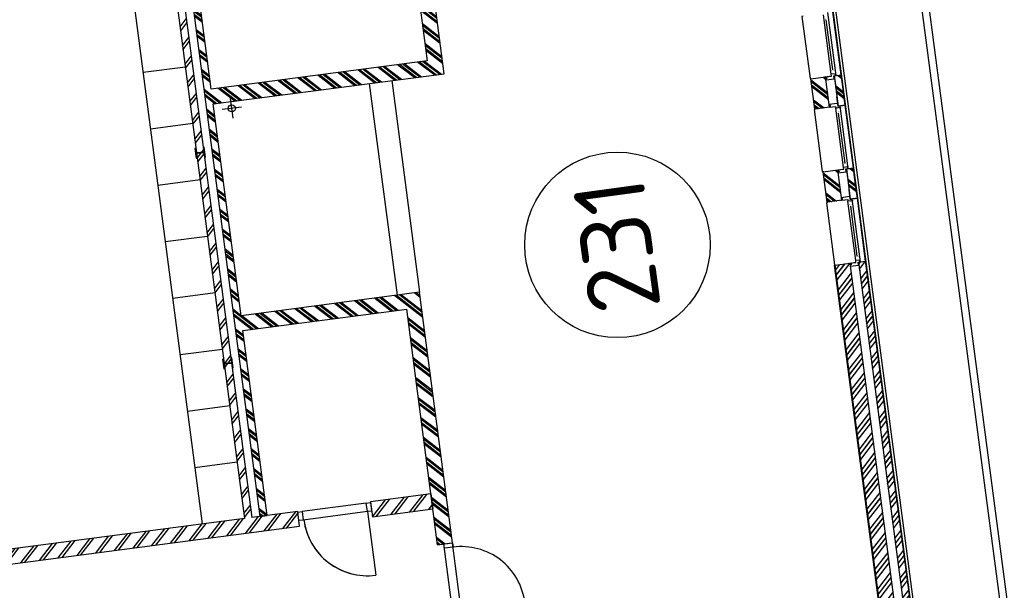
# Model space of a CAD drawing. Header units: metres. Extents: x 118052 to 118564, y 454784 to 455719.
# Tile 26 of 160: x 118272 to 118286, y 455188 to 455196. Entities that reach past the tile are written whole.
import ezdxf

# ---------------------------------------------------------------- set-up
doc = ezdxf.new("R2010")
doc.units = ezdxf.units.M
doc.header["$LTSCALE"] = 0.5
for name, color, linetype in [('_gebouwen', 7, 'Continuous'), ('_ob10', 7, 'Continuous'), ('A06-001-01', 7, 'Continuous'), ('ZU_N_D_EB00--F-METSELWERK~-_-----', 7, 'Continuous')]:
    doc.layers.add(name, color=color, linetype=linetype)
doc.styles.add('ISOCPEUR', font='isocpeur.ttf', dxfattribs={"height": 2.5})

# ---------------------------------------------------------------- blocks, each defined once
blk = doc.blocks.new('A$C06DD79C7')
at = {"layer": 'ZU_N_D_EB00--F-METSELWERK~-_-----'}
h = blk.add_hatch(dxfattribs=at)
h.set_pattern_fill('T,_O', color=256, scale=60, angle=89.99999999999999)
h.set_pattern_definition([(135, (12374.99999999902, -15691.07942050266), (-132.5825214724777, -132.5825214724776), [])])
h.paths.add_polyline_path([(8319.999999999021, -18502.15884100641), (8319.999999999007, -17849.99999999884), (16639.99999999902, -17849.99999999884), (16639.99999999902, -17749.99999999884), (8319.999999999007, -17749.99999999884), (8319.999999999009, -12879.9999999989), (8109.999999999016, -12879.9999999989), (8109.999999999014, -18502.15884100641)])
h = blk.add_hatch(dxfattribs=at)
h.set_pattern_fill('10300013,O', color=256, scale=100000, angle=269.9999999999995)
h.set_pattern_definition([(44.9999999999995, (12759.72175998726, -19839.99999999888), (-141.4213562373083, 141.4213562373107), []), (44.9999999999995, (12759.72175998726, -19769.28999999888), (-141.4213562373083, 141.4213562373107), [])])
h.paths.add_polyline_path([(11149.99999999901, -20599.99999999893), (11149.99999999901, -18069.99999999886), (14149.99999999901, -18069.99999999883), (14149.99999999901, -21339.99999999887), (17709.99999999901, -21339.9999999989), (17709.99999999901, -21709.99999999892), (17919.99999999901, -21709.9999999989), (17919.99999999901, -20829.9999999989), (17819.99999999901, -20829.9999999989), (17819.99999999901, -21129.9999999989), (14359.99999999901, -21129.99999999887), (14359.99999999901, -18069.99999999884), (17819.99999999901, -18069.99999999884), (17819.99999999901, -18949.9999999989), (17919.99999999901, -18949.9999999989), (17919.99999999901, -17969.99999999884), (8319.999999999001, -17969.99999999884), (8319.999999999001, -18069.99999999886), (10939.99999999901, -18069.99999999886), (10939.99999999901, -20389.99999999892), (7599.443519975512, -20389.99999999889), (7599.443519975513, -20599.9999999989)])
h = blk.add_hatch(dxfattribs=at)
h.set_pattern_fill('T,_O', color=256, scale=60, angle=89.99999999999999)
h.set_pattern_definition([(135, (8214.999999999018, -19961.07942050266), (-132.5825214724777, -132.5825214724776), [])])
h.paths.add_polyline_path([(8109.999999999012, -20389.99999999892), (8319.999999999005, -20389.99999999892), (8319.999999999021, -19532.15884100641), (8109.999999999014, -19532.15884100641)])
h = blk.add_hatch(dxfattribs=at)
h.set_pattern_fill('10300013,O', color=256, scale=100000, angle=180)
h.set_pattern_definition([(315, (6099.999999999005, -26159.99999999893), (141.4213562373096, 141.4213562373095), []), (315, (6170.709999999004, -26159.99999999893), (141.4213562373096, 141.4213562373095), [])])
h.paths.add_polyline_path([(1529.999999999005, -26769.99999999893), (1529.999999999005, -25449.99999999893), (1429.999999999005, -25449.99999999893), (1429.999999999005, -26869.99999999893), (10769.999999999, -26869.99999999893), (10769.999999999, -26769.99999999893)])
h = blk.add_hatch(dxfattribs=at)
h.set_pattern_fill('10300013,O', color=256, scale=100000, angle=180)
h.set_pattern_definition([(315, (6209.999999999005, -26049.99999999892), (141.4213562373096, 141.4213562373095), []), (315, (6280.709999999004, -26049.99999999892), (141.4213562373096, 141.4213562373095), [])])
h.paths.add_polyline_path([(1649.999999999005, -26649.9999999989), (10769.999999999, -26649.9999999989), (10769.999999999, -26439.9999999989), (1749.999999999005, -26439.9999999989), (1749.999999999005, -25449.99999999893), (1649.999999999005, -25449.99999999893)])
h = blk.add_hatch(dxfattribs=at)
h.set_pattern_fill('10300013,O', color=256, scale=100000, angle=89.99999999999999)
h.set_pattern_definition([(225, (11874.999999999, -26544.9999999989), (141.4213562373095, -141.4213562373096), []), (225, (11874.999999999, -26615.7099999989), (141.4213562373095, -141.4213562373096), [])])
h.paths.add_polyline_path([(11659.999999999, -26439.9999999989), (11659.999999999, -26649.9999999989), (12089.999999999, -26649.9999999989), (12089.999999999, -26439.9999999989)])
h = blk.add_hatch(dxfattribs=at)
h.set_pattern_fill('10300013,O', color=256, scale=100000, angle=89.99999999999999)
h.set_pattern_definition([(225, (13194.999999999, -26544.9999999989), (141.4213562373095, -141.4213562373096), []), (225, (13194.999999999, -26615.7099999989), (141.4213562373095, -141.4213562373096), [])])
h.paths.add_polyline_path([(12979.999999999, -26439.9999999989), (12979.999999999, -26649.9999999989), (13409.99999999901, -26649.9999999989), (13409.99999999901, -26439.9999999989)])
h = blk.add_hatch(dxfattribs=at)
h.set_pattern_fill('10300013,O', color=256, scale=100000, angle=270)
h.set_pattern_definition([(44.9999999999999, (11874.999999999, -26819.9999999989), (-141.4213562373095, 141.4213562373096), []), (44.9999999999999, (11874.999999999, -26749.2899999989), (-141.4213562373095, 141.4213562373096), [])])
h.paths.add_polyline_path([(11659.999999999, -26769.9999999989), (11659.999999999, -26869.9999999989), (12089.999999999, -26869.9999999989), (12089.999999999, -26769.9999999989)])
h = blk.add_hatch(dxfattribs=at)
h.set_pattern_fill('10300013,O', color=256, scale=100000, angle=270)
h.set_pattern_definition([(44.9999999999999, (13194.999999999, -26819.9999999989), (-141.4213562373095, 141.4213562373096), []), (44.9999999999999, (13194.999999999, -26749.2899999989), (-141.4213562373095, 141.4213562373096), [])])
h.paths.add_polyline_path([(12979.999999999, -26769.9999999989), (12979.999999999, -26869.9999999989), (13409.99999999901, -26869.9999999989), (13409.99999999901, -26769.9999999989)])
for p, q in [((8109.999999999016, -12879.9999999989), (8109.999999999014, -18502.15884100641)), ((8319.999999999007, -17749.99999999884), (8319.999999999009, -12879.9999999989)), ((16689.99999999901, -17149.99999999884), (8319.999999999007, -17149.99999999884)), ((9119.999999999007, -17149.99999999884), (9119.999999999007, -17749.99999999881)), ((9919.999999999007, -17149.99999999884), (9919.999999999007, -17749.99999999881)), ((10719.99999999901, -17149.99999999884), (10719.99999999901, -17749.99999999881)), ((11519.99999999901, -17149.99999999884), (11519.99999999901, -17749.99999999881)), ((12319.99999999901, -17149.99999999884), (12319.99999999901, -17749.99999999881)), ((13119.99999999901, -17149.99999999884), (13119.99999999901, -17749.99999999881)), ((13919.99999999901, -17149.99999999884), (13919.99999999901, -17749.99999999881)), ((14719.99999999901, -17149.99999999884), (14719.99999999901, -17749.99999999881)), ((16639.99999999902, -17749.99999999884), (8319.999999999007, -17749.99999999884)), ((8319.999999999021, -18502.15884100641), (8319.999999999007, -17849.99999999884)), ((16639.99999999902, -17849.99999999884), (8319.999999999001, -17849.99999999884)), ((8319.999999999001, -17969.99999999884), (17919.99999999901, -17969.99999999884)), ((8319.999999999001, -17969.99999999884), (8319.999999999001, -18069.99999999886)), ((8319.999999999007, -18069.99999999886), (10939.99999999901, -18069.99999999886)), ((10939.99999999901, -18069.99999999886), (10939.99999999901, -20389.99999999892)), ((11149.99999999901, -20599.99999999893), (11149.99999999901, -18069.99999999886)), ((11149.99999999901, -18069.99999999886), (14149.99999999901, -18069.99999999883)), ((14149.99999999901, -18069.99999999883), (14149.99999999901, -21339.99999999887)), ((14359.99999999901, -21129.99999999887), (14359.99999999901, -18069.99999999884)), ((14359.99999999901, -18069.99999999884), (17819.99999999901, -18069.99999999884)), ((14055.00000058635, -18458.46206021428), (14055.00000058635, -18181.53793978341)), ((13916.53794037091, -18319.99999999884), (14193.46206080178, -18319.99999999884)), ((8109.999999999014, -18502.15884100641), (8319.999999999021, -18502.15884100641)), ((8189.999999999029, -19472.15884100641), (8189.999999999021, -18562.15884100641)), ((8309.999999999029, -19472.15884100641), (8309.999999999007, -18562.15884100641)), ((8189.999999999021, -19472.15884100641), (7289.999999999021, -19472.15884100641)), ((8319.999999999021, -19532.15884100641), (8109.999999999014, -19532.15884100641)), ((8109.999999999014, -19532.15884100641), (8109.999999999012, -20389.99999999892)), ((8319.999999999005, -20389.99999999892), (8319.999999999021, -19532.15884100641)), ((14149.99999999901, -20279.99999999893), (11149.99999999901, -20279.9999999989)), ((7599.443519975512, -20389.99999999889), (7599.443519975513, -20599.9999999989)), ((7599.443519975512, -20389.99999999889), (10939.99999999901, -20389.99999999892)), ((8319.999999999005, -20389.99999999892), (8109.999999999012, -20389.99999999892)), ((10939.99999999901, -20389.99999999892), (10939.99999999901, -20389.99999999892)), ((6579.443519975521, -20479.9999999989), (7599.443519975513, -20479.9999999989)), ((6579.443519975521, -20599.9999999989), (7599.443519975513, -20599.9999999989)), ((7599.443519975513, -20599.9999999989), (11149.99999999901, -20599.99999999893)), ((17819.99999999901, -21129.9999999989), (14359.99999999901, -21129.99999999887)), ((14149.99999999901, -21339.99999999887), (17709.99999999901, -21339.9999999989)), ((1749.999999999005, -26429.9999999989), (10769.999999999, -26429.9999999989)), ((1749.999999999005, -26439.9999999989), (10769.999999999, -26439.9999999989)), ((10769.999999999, -26439.9999999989), (10769.999999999, -26649.9999999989)), ((11659.999999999, -26649.9999999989), (11659.999999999, -26439.9999999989)), ((11659.999999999, -26439.9999999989), (12089.999999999, -26439.9999999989)), ((12089.999999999, -26439.9999999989), (12089.999999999, -26649.9999999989)), ((12979.999999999, -26439.9999999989), (13409.99999999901, -26439.9999999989)), ((12979.999999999, -26649.9999999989), (12979.999999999, -26439.9999999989)), ((12979.999999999, -26439.9999999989), (13409.99999999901, -26439.9999999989)), ((13409.99999999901, -26439.9999999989), (13409.99999999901, -26649.9999999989)), ((1649.999999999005, -26649.9999999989), (10769.999999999, -26649.9999999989)), ((10759.99999984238, -26662.79973472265), (10759.99999985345, -26649.9999997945)), ((10759.99999985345, -26649.9999997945), (10769.99999961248, -26649.99999979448)), ((10769.99999961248, -26650.00000037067), (10769.99999961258, -26732.52698366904)), ((11659.999999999, -26649.9999999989), (12089.999999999, -26649.9999999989)), ((11660.00000007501, -26650.00000037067), (11660.00000007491, -26732.52698366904)), ((11669.99999983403, -26649.9999997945), (11660.00000007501, -26649.99999979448)), ((11669.9999998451, -26662.79973472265), (11669.99999983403, -26649.9999997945)), ((12079.99999984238, -26662.79973472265), (12079.99999985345, -26649.9999997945)), ((12079.99999985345, -26649.9999997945), (12089.99999961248, -26649.99999979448)), ((12089.99999961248, -26650.00000037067), (12089.99999961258, -26732.52698366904)), ((12979.999999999, -26649.9999999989), (13409.99999999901, -26649.9999999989)), ((12980.00000007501, -26650.00000037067), (12980.00000007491, -26732.52698366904)), ((12989.99999983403, -26649.9999997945), (12980.00000007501, -26649.99999979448)), ((12989.9999998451, -26662.79973472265), (12989.99999983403, -26649.9999997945)), ((13400.00000012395, -26662.79973472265), (13400.00000013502, -26649.9999997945)), ((13400.00000013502, -26649.9999997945), (13409.99999989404, -26649.99999979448)), ((13409.99999989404, -26650.00000037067), (13409.99999989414, -26732.52698366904)), ((10769.999999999, -26769.99999999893), (1529.999999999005, -26769.99999999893)), ((10769.99999971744, -26770.00000047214), (10638.97820059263, -26770.00000046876)), ((10769.99999961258, -26732.5269836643), (10794.99999984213, -26732.52698366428)), ((10769.999999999, -26769.99999999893), (10769.999999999, -26869.99999999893)), ((10769.99999971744, -26770.00000047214), (10769.99999971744, -26870.00000047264)), ((10769.99999971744, -26797.52145237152), (11659.99999994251, -26797.52145237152)), ((10791.32600831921, -26797.52145191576), (10803.59472607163, -26797.5214519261)), ((10794.99999971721, -26732.52698366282), (11634.99999994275, -26732.52698366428)), ((11562.78969378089, -26757.82646202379), (10853.75454051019, -26757.8264620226)), ((11638.67399136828, -26797.52145191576), (11626.40527361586, -26797.5214519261)), ((11660.00000007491, -26732.5269836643), (11634.99999984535, -26732.52698366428)), ((11659.999999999, -26869.9999999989), (11659.999999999, -26769.9999999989)), ((12089.999999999, -26769.9999999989), (11659.999999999, -26769.9999999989)), ((11659.99999992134, -26769.9999999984), (11791.02179904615, -26769.99999989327)), ((11659.99999992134, -26769.9999999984), (11659.999999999, -26869.9999999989)), ((12089.99999971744, -26770.00000047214), (11958.97820059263, -26770.00000046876)), ((12089.99999961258, -26732.5269836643), (12114.99999984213, -26732.52698366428)), ((12089.999999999, -26769.9999999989), (12089.999999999, -26869.9999999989)), ((12089.99999971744, -26770.00000047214), (12089.99999971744, -26870.00000047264)), ((12089.99999971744, -26797.52145237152), (12979.99999994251, -26797.52145237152)), ((12111.32600831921, -26797.52145191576), (12123.59472607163, -26797.5214519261)), ((12114.99999971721, -26732.52698366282), (12954.99999994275, -26732.52698366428)), ((12882.78969378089, -26757.82646202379), (12173.75454051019, -26757.8264620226)), ((12958.67399136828, -26797.52145191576), (12946.40527361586, -26797.5214519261)), ((12980.00000007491, -26732.5269836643), (12954.99999984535, -26732.52698366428)), ((12979.999999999, -26869.9999999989), (12979.999999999, -26769.9999999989)), ((13409.99999999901, -26769.9999999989), (12979.999999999, -26769.9999999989)), ((12979.99999992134, -26769.9999999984), (13111.02179904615, -26769.99999989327)), ((12979.99999992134, -26769.9999999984), (12979.999999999, -26869.9999999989)), ((13409.99999999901, -26770.00000047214), (13278.9782008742, -26770.00000046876)), ((13409.99999989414, -26732.5269836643), (13435.0000001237, -26732.52698366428)), ((13409.99999999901, -26769.9999999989), (13409.99999999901, -26869.9999999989)), ((13409.99999999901, -26770.00000047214), (13409.99999999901, -26870.00000047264)), ((13409.99999999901, -26797.52145237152), (14300.00000022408, -26797.52145237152)), ((13431.32600860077, -26797.52145191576), (13443.59472635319, -26797.5214519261)), ((13434.99999999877, -26732.52698366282), (14275.00000022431, -26732.52698366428)), ((14202.78969406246, -26757.82646202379), (13493.75454079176, -26757.8264620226)), ((10769.999999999, -26869.99999999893), (1429.999999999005, -26869.99999999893)), ((10769.99999971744, -26870.00000047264), (10638.97820059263, -26870.00000046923)), ((12089.999999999, -26869.9999999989), (11659.999999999, -26869.9999999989)), ((11659.999999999, -26869.9999999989), (11791.02179912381, -26869.99999989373)), ((12089.99999971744, -26870.00000047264), (11958.97820059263, -26870.00000046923)), ((13409.99999999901, -26869.9999999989), (12979.999999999, -26869.9999999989)), ((12979.999999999, -26869.9999999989), (13111.02179912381, -26869.99999989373)), ((13409.99999999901, -26870.00000047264), (13278.9782008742, -26870.00000046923))]:
    blk.add_line(p, q, dxfattribs=at)
at = {"layer": 'ZU_N_D_EB00--F-METSELWERK~-_-----', "flags": 128}
for points in [[(10579.99999999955, -17866.49999999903), (10579.99999999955, -17857.99999999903), (10524.74999999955, -17857.99999999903, -0.4142135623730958), (10512.74999999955, -17845.99999999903), (10512.74999999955, -17753.99999999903, -0.4142135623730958), (10524.74999999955, -17741.99999999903), (10579.99999999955, -17741.99999999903), (10579.99999999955, -17733.49999999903), (10439.99999999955, -17733.49999999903), (10439.99999999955, -17741.99999999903), (10495.24999999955, -17741.99999999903, -0.4142135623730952), (10507.24999999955, -17753.99999999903), (10507.24999999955, -17845.99999999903, -0.4142135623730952), (10495.24999999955, -17857.99999999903), (10439.99999999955, -17857.99999999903), (10439.99999999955, -17866.49999999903)], [(13564.99999999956, -17866.49999999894), (13564.99999999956, -17857.99999999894), (13509.74999999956, -17857.99999999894, -0.4142135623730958), (13497.74999999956, -17845.99999999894), (13497.74999999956, -17753.99999999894, -0.4142135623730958), (13509.74999999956, -17741.99999999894), (13564.99999999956, -17741.99999999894), (13564.99999999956, -17733.49999999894), (13424.99999999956, -17733.49999999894), (13424.99999999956, -17741.99999999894), (13480.24999999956, -17741.99999999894, -0.4142135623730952), (13492.24999999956, -17753.99999999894), (13492.24999999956, -17845.99999999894, -0.4142135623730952), (13480.24999999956, -17857.99999999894), (13424.99999999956, -17857.99999999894), (13424.99999999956, -17866.49999999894)]]:
    blk.add_lwpolyline(points, format="xyb", close=True, dxfattribs=at)
at = {"layer": 'ZU_N_D_EB00--F-METSELWERK~-_-----'}
for points in [[(8189.999999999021, -18502.15884100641), (8309.999999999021, -18502.15884100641), (8309.999999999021, -18562.15884100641), (8189.999999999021, -18562.15884100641)], [(8189.999999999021, -19472.15884100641), (8309.999999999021, -19472.15884100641), (8309.999999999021, -19532.15884100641), (8189.999999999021, -19532.15884100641)], [(7599.443519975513, -20479.9999999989), (7599.443519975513, -20599.9999999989), (7539.443519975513, -20599.9999999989), (7539.443519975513, -20479.9999999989)]]:
    blk.add_lwpolyline(points, close=True, dxfattribs=at)
for points in [[(14149.99999999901, -20599.99999999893), (11149.99999999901, -20599.99999999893)], [(11655.00000051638, -26444.99999954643), (11655.00000068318, -26429.9999999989), (10775.00000074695, -26429.9999999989), (10775.00000074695, -26444.9999999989)], [(12975.00000051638, -26444.99999954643), (12975.00000068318, -26429.9999999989), (12095.00000074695, -26429.9999999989), (12095.00000074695, -26444.9999999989)], [(14295.00000079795, -26444.99999954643), (14295.00000096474, -26429.9999999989), (13415.00000102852, -26429.9999999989), (13415.00000102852, -26444.9999999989)], [(10759.99999984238, -26662.79973472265), (10744.99999984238, -26662.79973472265), (10744.99999984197, -26650.00000036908), (10727.99999984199, -26650.0000003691), (10727.99999984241, -26764.00000036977), (10769.99999984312, -26764.00000036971), (10769.99999984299, -26790.00000036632), (10794.99999984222, -26790.00000036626), (10794.99999984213, -26732.52698366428)], [(11669.9999998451, -26662.79973472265), (11684.9999998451, -26662.79973472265), (11684.99999984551, -26650.00000036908), (11701.9999998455, -26650.0000003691), (11701.99999984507, -26764.00000036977), (11659.99999984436, -26764.00000036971), (11659.99999984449, -26790.00000036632), (11634.99999984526, -26790.00000036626), (11634.99999984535, -26732.52698366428)], [(12079.99999984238, -26662.79973472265), (12064.99999984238, -26662.79973472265), (12064.99999984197, -26650.00000036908), (12047.99999984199, -26650.0000003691), (12047.99999984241, -26764.00000036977), (12089.99999984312, -26764.00000036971), (12089.99999984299, -26790.00000036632), (12114.99999984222, -26790.00000036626), (12114.99999984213, -26732.52698366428)], [(12989.9999998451, -26662.79973472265), (13004.9999998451, -26662.79973472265), (13004.99999984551, -26650.00000036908), (13021.9999998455, -26650.0000003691), (13021.99999984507, -26764.00000036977), (12979.99999984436, -26764.00000036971), (12979.99999984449, -26790.00000036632), (12954.99999984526, -26790.00000036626), (12954.99999984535, -26732.52698366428)], [(13400.00000012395, -26662.79973472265), (13385.00000012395, -26662.79973472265), (13385.00000012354, -26650.00000036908), (13368.00000012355, -26650.0000003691), (13368.00000012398, -26764.00000036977), (13410.00000012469, -26764.00000036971), (13410.00000012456, -26790.00000036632), (13435.00000012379, -26790.00000036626), (13435.0000001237, -26732.52698366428)]]:
    blk.add_lwpolyline(points, dxfattribs=at)
at = {"layer": 'ZU_N_D_EB00--F-METSELWERK~-_-----', "const_width": 2}
for points in [[(10775.65569594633, -26629.9999998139), (10775.65569587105, -26727.06750700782), (10820.65569587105, -26727.06750703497)], [(11654.34430374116, -26629.9999998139), (11654.34430381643, -26727.06750700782), (11609.34430381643, -26727.06750703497)], [(12095.65569594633, -26629.9999998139), (12095.65569587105, -26727.06750700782), (12140.65569587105, -26727.06750703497)], [(12974.34430374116, -26629.9999998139), (12974.34430381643, -26727.06750700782), (12929.34430381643, -26727.06750703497)], [(13415.65569622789, -26629.9999998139), (13415.65569615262, -26727.06750700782), (13460.65569615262, -26727.06750703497)], [(10815.1809105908, -26732.5214519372), (10801.78057413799, -26732.52145192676), (10801.78057408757, -26797.52145192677), (10789.00912836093, -26797.52145191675)], [(10793.61658350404, -26797.52145192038), (10867.21030590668, -26797.5214519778), (10847.21030590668, -26797.5214519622), (10847.21030595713, -26732.5214519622)], [(10847.21030595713, -26732.52145196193), (10814.17728598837, -26732.52145193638), (10814.17728598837, -26732.52145193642)], [(10847.21030595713, -26732.5214519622), (10867.21030595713, -26732.5214519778), (10867.21030593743, -26757.8264616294), (10847.21030593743, -26757.82646161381)], [(11636.38341618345, -26797.52145192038), (11562.7896937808, -26797.5214519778), (11582.7896937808, -26797.5214519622), (11582.78969373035, -26732.5214519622)], [(11582.78969373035, -26732.5214519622), (11562.78969373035, -26732.5214519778), (11562.78969375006, -26757.8264616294), (11582.78969375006, -26757.82646161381)], [(11582.78969373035, -26732.52145196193), (11615.82271369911, -26732.52145193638), (11615.82271369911, -26732.52145193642)], [(11614.81908909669, -26732.5214519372), (11628.21942554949, -26732.52145192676), (11628.21942559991, -26797.52145192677), (11640.99087132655, -26797.52145191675)], [(12135.1809105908, -26732.5214519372), (12121.78057413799, -26732.52145192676), (12121.78057408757, -26797.52145192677), (12109.00912836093, -26797.52145191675)], [(12113.61658350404, -26797.52145192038), (12187.21030590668, -26797.5214519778), (12167.21030590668, -26797.5214519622), (12167.21030595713, -26732.5214519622)], [(12167.21030595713, -26732.52145196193), (12134.17728598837, -26732.52145193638), (12134.17728598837, -26732.52145193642)], [(12167.21030595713, -26732.5214519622), (12187.21030595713, -26732.5214519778), (12187.21030593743, -26757.8264616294), (12167.21030593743, -26757.82646161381)], [(12956.38341618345, -26797.52145192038), (12882.7896937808, -26797.5214519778), (12902.7896937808, -26797.5214519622), (12902.78969373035, -26732.5214519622)], [(12902.78969373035, -26732.5214519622), (12882.78969373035, -26732.5214519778), (12882.78969375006, -26757.8264616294), (12902.78969375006, -26757.82646161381)], [(12902.78969373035, -26732.52145196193), (12935.82271369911, -26732.52145193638), (12935.82271369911, -26732.52145193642)], [(12934.81908909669, -26732.5214519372), (12948.21942554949, -26732.52145192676), (12948.21942559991, -26797.52145192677), (12960.99087132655, -26797.52145191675)], [(13455.18091087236, -26732.5214519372), (13441.78057441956, -26732.52145192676), (13441.78057436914, -26797.52145192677), (13429.0091286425, -26797.52145191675)], [(13433.6165837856, -26797.52145192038), (13507.21030618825, -26797.5214519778), (13487.21030618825, -26797.5214519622), (13487.2103062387, -26732.5214519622)], [(13487.2103062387, -26732.52145196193), (13454.17728626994, -26732.52145193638), (13454.17728626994, -26732.52145193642)], [(13487.2103062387, -26732.5214519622), (13507.2103062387, -26732.5214519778), (13507.21030621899, -26757.8264616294), (13487.21030621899, -26757.82646161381)], [(14222.78969401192, -26732.5214519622), (14202.78969401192, -26732.5214519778), (14202.78969403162, -26757.8264616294), (14222.78969403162, -26757.82646161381)]]:
    blk.add_lwpolyline(points, dxfattribs=at)
at = {"layer": 'ZU_N_D_EB00--F-METSELWERK~-_-----'}
blk.add_circle((14055.00000058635, -18319.99999999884), 50, dxfattribs=at)
for centre, start, end in [((8189.999999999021, -19472.15884100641), 90, 180), ((6639.443519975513, -20599.9999999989), 270, 0)]:
    blk.add_arc(centre, 900, start, end, dxfattribs=at)

msp = doc.modelspace()

# ---------------------------------------------------------------- hatches: boundary and pattern name
at = {"layer": '_gebouwen'}
h = msp.add_hatch(dxfattribs=at)
h.set_pattern_fill('10300013,O', color=256, scale=99.75393699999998, angle=367.4698759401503)
h.set_pattern_definition([(142.4698759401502, (118276.9386578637, 455193.4504174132), (-0.1215358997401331, -0.1582163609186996), []), (142.4698759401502, (118276.8687204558, 455193.4412473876), (-0.1215358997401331, -0.1582163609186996), [])])
h.paths.add_polyline_path([(118277.8991105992, 455191.9568447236), (118275.396754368, 455191.6287416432), (118275.0076992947, 455194.5959624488), (118278.2419699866, 455195.020032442), (118277.7802913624, 455198.5411344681), (118278.1462485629, 455198.5891179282), (118278.1190147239, 455198.7968233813), (118277.2486299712, 455198.6827005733), (118277.2615984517, 455198.5837932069), (118277.5583205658, 455198.6226987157), (118278.0070307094, 455195.2005040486), (118274.9804654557, 455194.8036679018), (118274.5317553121, 455198.225862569), (118275.4021400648, 455198.3399853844), (118275.3891715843, 455198.4388927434), (118274.41987948, 455198.3118014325), (118275.6648555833, 455188.8166948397), (118275.7637629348, 455188.8296633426), (118275.423988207, 455191.4210361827), (118277.7186390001, 455191.7219054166), (118278.1518590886, 455188.417849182), (118278.3595645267, 455188.4450830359)])
h = msp.add_hatch(dxfattribs=at)
h.set_pattern_fill('T,_O', color=256, scale=0.05985236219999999, angle=187.4698759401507)
h.set_pattern_definition([(232.4698759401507, (118272.8849626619, 455192.5318464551), (0.1483278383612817, -0.1139399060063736), [])])
h.paths.add_polyline_path([(118276.191199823, 455188.885707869), (118275.5461667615, 455188.8011326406), (118274.4671874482, 455197.0302250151), (118274.3682800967, 455197.0172565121), (118275.44725941, 455188.7881641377), (118270.6304709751, 455188.1565981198), (118270.6577048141, 455187.9488926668), (118276.2184337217, 455188.678002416)])
h = msp.add_hatch(dxfattribs=at)
h.set_pattern_fill('10300013,O', color=256, scale=99.75393699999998, angle=187.4698759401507)
h.set_pattern_definition([(322.4698759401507, (118283.513947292, 455194.7504776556), (0.1215358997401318, 0.1582163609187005), []), (322.4698759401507, (118283.5838847, 455194.7596476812), (0.1215358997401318, 0.1582163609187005), [])])
h.paths.add_polyline_path([(118283.4379768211, 455194.5242099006), (118283.6456823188, 455194.5514437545), (118283.5899177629, 455194.9767454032), (118283.3822122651, 455194.9495115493)])
h = msp.add_hatch(dxfattribs=at)
h.set_pattern_fill('10300013,O', color=256, scale=99.75393699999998, angle=367.4698759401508)
h.set_pattern_definition([(142.4698759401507, (118283.7859425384, 455194.7861410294), (-0.1215358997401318, -0.1582163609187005), []), (142.4698759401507, (118283.7160051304, 455194.7769710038), (-0.1215358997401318, -0.1582163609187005), [])])
h.paths.add_polyline_path([(118283.7643711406, 455194.5670059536), (118283.8632784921, 455194.5799744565), (118283.8075139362, 455195.0052761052), (118283.7086065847, 455194.9923076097)])
h = msp.add_hatch(dxfattribs=at)
h.set_pattern_fill('10300013,O', color=256, scale=99.75393699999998, angle=187.4698759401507)
h.set_pattern_definition([(322.4698759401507, (118283.6851315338, 455193.4449004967), (0.1215358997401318, 0.1582163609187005), []), (322.4698759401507, (118283.7550688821, 455193.4540705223), (0.1215358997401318, 0.1582163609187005), [])])
h.paths.add_polyline_path([(118283.6091610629, 455193.2186327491), (118283.816866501, 455193.245866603), (118283.7611019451, 455193.6711682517), (118283.5533965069, 455193.6439343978)])
h = msp.add_hatch(dxfattribs=at)
h.set_pattern_fill('10300013,O', color=256, scale=99.75393699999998, angle=367.4698759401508)
h.set_pattern_definition([(142.4698759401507, (118283.9571267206, 455193.4805638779), (-0.1215358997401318, -0.1582163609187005), []), (142.4698759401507, (118283.8871893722, 455193.4713938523), (-0.1215358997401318, -0.1582163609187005), [])])
h.paths.add_polyline_path([(118283.9355553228, 455193.2614288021), (118284.0344627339, 455193.274397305), (118283.9786981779, 455193.6996989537), (118283.8797907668, 455193.6867304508)])
h = msp.add_hatch(dxfattribs=at)
h.set_pattern_fill('10300013,O', color=256, scale=99.75393699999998, angle=277.4698759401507)
h.set_pattern_definition([(52.46987594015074, (118283.9302056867, 455187.7776044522), (-0.1582163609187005, 0.1215358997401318), []), (52.46987594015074, (118283.9210356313, 455187.8475418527), (-0.1582163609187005, 0.1215358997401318), [])])
h.paths.add_polyline_path([(118285.1150135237, 455183.3452398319), (118283.9322861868, 455192.3655910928), (118283.7245807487, 455192.3383572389), (118284.8943395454, 455183.4169133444), (118283.915156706, 455183.2885251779), (118283.9281251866, 455183.189617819)])
h = msp.add_hatch(dxfattribs=at)
h.set_pattern_fill('10300013,O', color=256, scale=99.75393699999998, angle=277.4698759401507)
h.set_pattern_definition([(52.46987594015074, (118284.0532691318, 455187.6830717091), (-0.1582163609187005, 0.1215358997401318), []), (52.46987594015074, (118284.0440990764, 455187.7530091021), (-0.1582163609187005, 0.1215358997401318), [])])
h.paths.add_polyline_path([(118285.2492645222, 455183.2421132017), (118283.9436873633, 455183.0709289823), (118283.9566559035, 455182.9720216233), (118285.3611404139, 455183.1561743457), (118284.1498823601, 455192.3941217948), (118284.0509750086, 455192.3811532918)])
h = msp.add_hatch(dxfattribs=at)
h.set_pattern_fill('T,_O', color=256, scale=0.05985236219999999, angle=187.4698759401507)
h.set_pattern_definition([(232.4698759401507, (118277.6477966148, 455188.9710552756), (0.1483278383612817, -0.1139399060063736), [])])
h.paths.add_polyline_path([(118278.0856475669, 455188.9228271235), (118278.0584137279, 455189.1305325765), (118277.2099456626, 455189.0192834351), (118277.2371795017, 455188.8115779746)])

# ---------------------------------------------------------------- linework, layer by layer
for p, q in [((118283.1941038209, 455199.6835942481), (118285.3611404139, 455183.1561743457)), ((118277.5583205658, 455198.6226987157), (118278.0070307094, 455195.2005040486)), ((118278.2419699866, 455195.020032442), (118277.7802913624, 455198.5411344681)), ((118275.6648555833, 455188.8166948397), (118274.41987948, 455198.3118014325)), ((118274.9804654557, 455194.8036679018), (118274.5317553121, 455198.225862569)), ((118273.768351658, 455196.9888991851), (118274.8538152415, 455188.710353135)), ((118274.3682800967, 455197.0172565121), (118275.44725941, 455188.7881641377)), ((118274.4671874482, 455197.0302250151), (118275.5461667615, 455188.8011326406)), ((118283.7358273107, 455194.9958767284), (118283.6204076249, 455195.8761522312)), ((118283.6920942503, 455195.8855516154), (118283.8075139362, 455195.0052761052)), ((118283.668300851, 455195.0121747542), (118283.5593654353, 455195.8429965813)), ((118283.5937530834, 455195.7748562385), (118283.6857043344, 455195.0735682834)), ((118278.0070307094, 455195.2005040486), (118274.9804654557, 455194.8036679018)), ((118274.0238311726, 455195.0404241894), (118274.6172752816, 455195.1182351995)), ((118275.0076992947, 455194.5959624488), (118278.2419699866, 455195.020032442)), ((118283.3822122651, 455194.9495115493), (118283.5899177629, 455194.9767454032)), ((118283.4379768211, 455194.5242099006), (118283.3822122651, 455194.9495115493)), ((118283.4379768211, 455194.5242099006), (118283.3822122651, 455194.9495115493)), ((118283.5899177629, 455194.9767454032), (118283.671542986, 455194.9874479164)), ((118283.6456823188, 455194.5514437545), (118283.5899177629, 455194.9767454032)), ((118283.5912145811, 455194.966854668), (118283.5899177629, 455194.9767454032)), ((118283.6038744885, 455194.9685146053), (118283.5912145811, 455194.966854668)), ((118283.671542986, 455194.9874479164), (118283.668300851, 455195.0121747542)), ((118283.7086065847, 455194.9923076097), (118283.8075139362, 455195.0052761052)), ((118283.7086065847, 455194.9923076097), (118283.8075139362, 455195.0052761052)), ((118283.7086065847, 455194.9923076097), (118283.7643711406, 455194.5670059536)), ((118283.7086065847, 455194.9923076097), (118283.7255981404, 455194.8627174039)), ((118283.7330616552, 455195.0169697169), (118283.7314705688, 455195.0291043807)), ((118283.8075139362, 455195.0052761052), (118283.8632784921, 455194.5799744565)), ((118283.8075139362, 455195.0052761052), (118283.8245054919, 455194.8756859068)), ((118283.8075139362, 455195.0052761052), (118283.8075139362, 455195.0052761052)), ((118283.8075139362, 455195.0052761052), (118283.8245054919, 455194.8756859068)), ((118277.1935520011, 455194.8825663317), (118277.5826070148, 455191.9153455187)), ((118283.8245054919, 455194.8756859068), (118283.8632784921, 455194.5799744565)), ((118275.28524427, 455194.3974725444), (118275.249331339, 455194.6713708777)), ((118283.7643711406, 455194.5670059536), (118283.7473795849, 455194.6965961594)), ((118283.8632784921, 455194.5799744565), (118283.8462869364, 455194.7095646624)), ((118275.396754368, 455191.6287416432), (118275.0076992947, 455194.5959624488)), ((118275.4042369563, 455194.5523781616), (118275.1303386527, 455194.516465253)), ((118283.6456823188, 455194.5514437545), (118283.4379768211, 455194.5242099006)), ((118283.6570453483, 455194.5629944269), (118283.644385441, 455194.5613344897)), ((118283.644385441, 455194.5613344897), (118283.6456823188, 455194.5514437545)), ((118283.6456823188, 455194.5514437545), (118283.727307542, 455194.5621462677)), ((118283.727307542, 455194.5621462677), (118283.730549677, 455194.5374194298)), ((118283.8394850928, 455193.7065976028), (118283.730549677, 455194.5374194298)), ((118283.8632784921, 455194.5799744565), (118283.7643711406, 455194.5670059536)), ((118283.7643711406, 455194.5670059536), (118283.8632784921, 455194.5799744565)), ((118283.9070115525, 455193.6902995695), (118283.7915918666, 455194.5705750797)), ((118283.7943575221, 455194.5494820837), (118283.7959486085, 455194.5373474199)), ((118283.8632784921, 455194.5799744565), (118283.9786981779, 455193.6996989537)), ((118283.7649373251, 455194.469279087), (118283.8568885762, 455193.7679911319)), ((118274.1275791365, 455194.2491653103), (118274.7210233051, 455194.3269763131)), ((118283.5533965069, 455193.6439343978), (118283.7611019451, 455193.6711682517)), ((118283.7611019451, 455193.6711682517), (118283.8427272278, 455193.6818707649)), ((118283.816866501, 455193.245866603), (118283.7611019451, 455193.6711682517)), ((118283.7623988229, 455193.6612775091), (118283.7611019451, 455193.6711682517)), ((118283.8427272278, 455193.6818707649), (118283.8394850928, 455193.7065976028)), ((118283.8797907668, 455193.6867304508), (118283.9786981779, 455193.6996989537)), ((118283.8797907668, 455193.6867304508), (118283.9786981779, 455193.6996989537)), ((118283.8797907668, 455193.6867304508), (118283.9355553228, 455193.2614288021)), ((118283.8797907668, 455193.6867304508), (118283.8967823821, 455193.5571402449)), ((118283.9042458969, 455193.7113925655), (118283.9026548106, 455193.7235272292)), ((118283.9786981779, 455193.6996989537), (118284.0344627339, 455193.274397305)), ((118283.9786981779, 455193.6996989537), (118283.9956897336, 455193.5701087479)), ((118283.9786981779, 455193.6996989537), (118283.9786981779, 455193.6996989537)), ((118283.9786981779, 455193.6996989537), (118283.9956897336, 455193.5701087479)), ((118274.23132716, 455193.4579064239), (118274.8247713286, 455193.5357174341)), ((118283.6091610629, 455193.2186327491), (118283.5533965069, 455193.6439343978)), ((118283.7750586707, 455193.6629374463), (118283.7623988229, 455193.6612775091)), ((118283.9956897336, 455193.5701087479), (118284.0344627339, 455193.274397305)), ((118283.9355553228, 455193.2614288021), (118283.9185637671, 455193.3910190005)), ((118284.0344627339, 455193.274397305), (118284.0174711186, 455193.4039875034)), ((118283.8282295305, 455193.2574172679), (118283.8155696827, 455193.2557573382)), ((118283.8155696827, 455193.2557573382), (118283.816866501, 455193.245866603)), ((118283.816866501, 455193.245866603), (118283.8984917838, 455193.2565691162)), ((118283.8984917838, 455193.2565691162), (118283.9017339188, 455193.2318422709)), ((118284.0344627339, 455193.274397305), (118283.9355553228, 455193.2614288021)), ((118283.9355553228, 455193.2614288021), (118284.0344627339, 455193.274397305)), ((118284.0781957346, 455192.384722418), (118283.9627761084, 455193.2649979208)), ((118284.0344627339, 455193.274397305), (118284.1498823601, 455192.3941217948)), ((118283.816866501, 455193.245866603), (118283.6091610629, 455193.2186327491)), ((118284.0106693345, 455192.4010204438), (118283.9017339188, 455193.2318422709)), ((118283.9361215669, 455193.163701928), (118284.0280727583, 455192.462413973)), ((118283.9655417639, 455193.2439049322), (118283.9671328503, 455193.231770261)), ((118274.3350751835, 455192.6666475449), (118274.9285193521, 455192.7444585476)), ((118284.8844488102, 455183.4156164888), (118283.7146900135, 455192.3370603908)), ((118283.7245807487, 455192.3383572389), (118283.9322861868, 455192.3655910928)), ((118284.8943395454, 455183.4169133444), (118283.7245807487, 455192.3383572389)), ((118283.9322861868, 455192.3655910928), (118284.01391141, 455192.376293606)), ((118285.1150135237, 455183.3452398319), (118283.9322861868, 455192.3655910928)), ((118283.9335830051, 455192.3557003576), (118283.9322861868, 455192.3655910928)), ((118283.9462429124, 455192.3573602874), (118283.9335830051, 455192.3557003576)), ((118284.01391141, 455192.376293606), (118284.0106693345, 455192.4010204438)), ((118284.0509750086, 455192.3811532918), (118284.1498823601, 455192.3941217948)), ((118284.0509750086, 455192.3811532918), (118284.1498823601, 455192.3941217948)), ((118284.0509750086, 455192.3811532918), (118285.2492645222, 455183.2421132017)), ((118284.0509750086, 455192.3811532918), (118284.0679665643, 455192.2515630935)), ((118284.0754300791, 455192.4058154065), (118284.0738389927, 455192.4179500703)), ((118284.1498823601, 455192.3941217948), (118285.3611404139, 455183.1561743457)), ((118284.1498823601, 455192.3941217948), (118284.1668739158, 455192.2645315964)), ((118284.1498823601, 455192.3941217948), (118284.1498823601, 455192.3941217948)), ((118284.1498823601, 455192.3941217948), (118284.1668739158, 455192.2645315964)), ((118284.1668739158, 455192.2645315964), (118285.3611404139, 455183.1561743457)), ((118274.438823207, 455191.8753886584), (118275.0322673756, 455191.9531996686)), ((118277.8991105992, 455191.9568447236), (118275.396754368, 455191.6287416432)), ((118278.3595645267, 455188.4450830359), (118277.8991105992, 455191.9568447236)), ((118275.423988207, 455191.4210361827), (118277.7186390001, 455191.7219054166)), ((118277.7186390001, 455191.7219054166), (118277.7186390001, 455191.7219054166)), ((118278.1518590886, 455188.417849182), (118277.7186390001, 455191.7219054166)), ((118275.7637629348, 455188.8296633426), (118275.423988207, 455191.4210361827)), ((118274.5425712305, 455191.0841297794), (118275.1360153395, 455191.1619407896)), ((118274.6463191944, 455190.292870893), (118275.239763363, 455190.3706819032)), ((118274.750067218, 455189.501612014), (118275.3435113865, 455189.5794230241)), ((118278.0584137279, 455189.1305325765), (118277.2099456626, 455189.0192834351)), ((118278.0584137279, 455189.1305325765), (118278.0856475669, 455188.9228271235)), ((118277.15189807, 455189.0016115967), (118276.2518411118, 455188.8835982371)), ((118277.2099456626, 455189.0192834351), (118277.2371795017, 455188.8115779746)), ((118276.191199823, 455188.885707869), (118275.5461667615, 455188.8011326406)), ((118276.2184337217, 455188.678002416), (118276.191199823, 455188.885707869)), ((118277.1674603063, 455188.8829227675), (118276.2674033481, 455188.7649094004)), ((118277.1674603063, 455188.8829227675), (118277.2841768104, 455187.9927565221)), ((118277.2371795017, 455188.8115779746), (118278.0856475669, 455188.9228271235)), ((118275.44725941, 455188.7881641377), (118270.6304709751, 455188.1565981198)), ((118275.6648555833, 455188.8166948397), (118275.7637629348, 455188.8296633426)), ((118270.6577048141, 455187.9488926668), (118276.2184337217, 455188.678002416)), ((118278.1518590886, 455188.417849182), (118278.3595645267, 455188.4450830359)), ((118278.3731544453, 455187.4206657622), (118278.2408757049, 455188.4295208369)), ((118278.4918432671, 455187.4362279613), (118278.3595645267, 455188.4450830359))]:
    msp.add_line(p, q, dxfattribs=at)
for points in [[(118259.6948716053, 455179.2299018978), (118257.5913921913, 455195.272587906), (118274.3281375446, 455197.4670707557), (118274.1864321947, 455198.5478203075), (118283.2260594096, 455199.7330750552), (118285.401415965, 455183.1652769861), (118279.1846272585, 455182.3501462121), (118279.384674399, 455180.8244391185), (118269.0334354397, 455179.4659644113), (118268.9047305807, 455180.4475626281), (118259.6948716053, 455179.2299018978)], [(118285.3611404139, 455183.1561743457), (118284.1668739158, 455192.2645315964), (118284.1498823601, 455192.3941217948), (118284.0344627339, 455193.274397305), (118283.9956897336, 455193.5701087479), (118283.9786981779, 455193.6996989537), (118283.8632784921, 455194.5799744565), (118283.8245054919, 455194.8756859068), (118283.8075139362, 455195.0052761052), (118283.6920942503, 455195.8855516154), (118283.6533212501, 455196.1812630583), (118283.6363296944, 455196.3108532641), (118283.5209100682, 455197.1911287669), (118283.4678717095, 455197.5956383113), (118283.4508801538, 455197.7252285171), (118283.3211951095, 455198.7143021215), (118283.1941038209, 455199.6835942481)], [(118277.5100555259, 455194.9240655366), (118277.8991105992, 455191.9568447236)]]:
    msp.add_lwpolyline(points, dxfattribs=at)
for points in [[(118277.1674603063, 455188.8829227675), (118277.15189807, 455189.0016115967), (118277.2112425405, 455189.0093927), (118277.2268047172, 455188.8907038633)], [(118276.2080588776, 455188.7571283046), (118276.1924967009, 455188.8758171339), (118276.2518411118, 455188.8835982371), (118276.2674033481, 455188.7649094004)], [(118278.2408757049, 455188.4295208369), (118278.3595645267, 455188.4450830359), (118278.367345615, 455188.3857386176), (118278.2486567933, 455188.3701764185)]]:
    msp.add_lwpolyline(points, close=True, dxfattribs=at)
for centre, radius in [((118275.2672877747, 455194.5344217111), 0.04987696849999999), ((118280.6718338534, 455192.6210399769), 1.3)]:
    msp.add_circle(centre, radius, dxfattribs=at)
for centre, start, end in [((118277.1674603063, 455188.8829227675), 187.4698201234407, 277.4707251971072), ((118278.4840621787, 455187.4955723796), 7.469820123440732, 97.47072519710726)]:
    msp.add_arc(centre, 0.8977854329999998, start, end, dxfattribs=at)
at = {"layer": '_ob10'}
for points in [[(118289.2540164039, 455207.764140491), (118283.1847386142, 455206.9683510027), (118284.4976999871, 455196.980497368), (118284.7950878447, 455197.0194901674), (118286.9849657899, 455180.3925617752), (118269.7599262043, 455178.0768856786), (118270.4283316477, 455173.1049855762)], [(118289.2670168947, 455207.664989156), (118283.2969172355, 455206.8822036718), (118284.583824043, 455197.0926456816), (118284.8812386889, 455197.1316419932), (118287.097141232, 455180.3067426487), (118269.8723584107, 455177.9911010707), (118270.5274400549, 455173.1183093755)]]:
    msp.add_lwpolyline(points, dxfattribs=at)

# ---------------------------------------------------------------- block references
at = {"layer": '_gebouwen', "xscale": 0.0009975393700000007, "yscale": 0.0009975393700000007, "zscale": 0.0009975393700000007, "rotation": 97.46987594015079}
msp.add_blockref('A$C06DD79C7', (118258.9701822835, 455178.2571627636), dxfattribs=at)

# ---------------------------------------------------------------- texts
at = {"layer": 'A06-001-01', "style": 'ISOCPEUR'}
msp.add_text('231', height=1, rotation=97.75057734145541, dxfattribs=at).set_placement((118281.283690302, 455191.7457089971))

doc.saveas('drawing.dxf')
